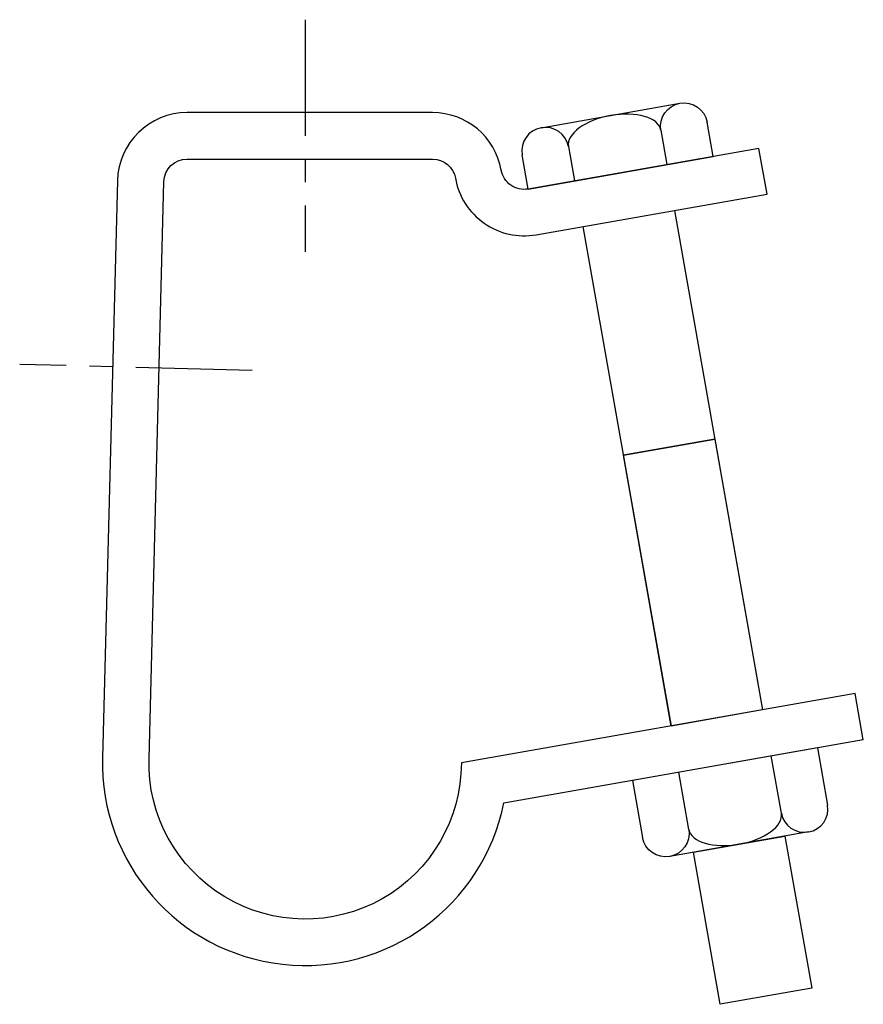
# Model space of a CAD drawing. Extents: x 11 to 205, y 26 to 253.
import ezdxf

# ---------------------------------------------------------------- set-up
doc = ezdxf.new("R2010")
doc.units = 0
doc.header["$MEASUREMENT"] = 0
doc.linetypes.add('AI9-LTYPE1', pattern=[42.917163, 26.823228, -5.364645, 5.364645, -5.364645])
doc.layers.get('0').update_dxf_attribs({"linetype": 'CONTINUOUS'})

# ---------------------------------------------------------------- blocks, each defined once
blk = doc.blocks.new('AI9-BLK2')
at = {"color": 7}
for p, q in [((-17.6, 4.21), (14.42, 9.86)), ((22.09, -2.41), (20.69, 5.51)), ((10.02, 3.63), (11.41, -4.29)), ((-20.61, -9.94), (-22.01, -2.02)), ((-11.33, -0.13), (-9.94, -8.06)), ((-20.61, -9.94), (22.09, -2.41))]:
    blk.add_line(p, q, dxfattribs=at)
for points in [[(10.02, 3.63), (9.5, 6.55), (11.48, 9.34), (14.42, 9.86), (17.37, 10.38), (20.18, 8.43), (20.69, 5.51)], [(10.02, 3.63), (9.5, 6.55), (4.31, 8.07), (-1.59, 7.03), (-7.49, 5.99), (-11.85, 2.78), (-11.33, -0.13)], [(-11.33, -0.13), (-11.85, 2.78), (-14.66, 4.73), (-17.6, 4.21), (-20.55, 3.69), (-22.53, 0.9), (-22.01, -2.02)]]:
    blk.add_open_spline(points, degree=3, knots=[0, 0, 0, 0, 1, 1, 1, 2, 2, 2, 2], dxfattribs=at)
blk = doc.blocks.new('AI9-BLK1')
at = {"color": 7}
for p, q in [((20.15, 12.58), (-22.56, 5.05)), ((20.15, 12.58), (22.48, -0.63)), ((11.8, -2.51), (9.47, 10.7)), ((-9.55, -6.27), (-11.88, 6.93)), ((-22.56, 5.05), (-20.23, -8.16)), ((18.07, -6.85), (-13.96, -12.5))]:
    blk.add_line(p, q, dxfattribs=at)
for points in [[(11.8, -2.51), (12.31, -5.43), (15.12, -7.37), (18.07, -6.85), (21.02, -6.33), (22.99, -3.54), (22.48, -0.63)], [(-9.55, -6.27), (-9.04, -9.19), (-3.84, -10.71), (2.06, -9.68), (7.95, -8.64), (12.31, -5.43), (11.8, -2.51)], [(-9.55, -6.27), (-9.04, -9.19), (-11.01, -11.98), (-13.96, -12.5), (-16.91, -13.02), (-19.71, -11.07), (-20.23, -8.16)]]:
    blk.add_open_spline(points, degree=3, knots=[0, 0, 0, 0, 1, 1, 1, 2, 2, 2, 2], dxfattribs=at)

msp = doc.modelspace()

# ---------------------------------------------------------------- linework, layer by layer
at = {"color": 253, "linetype": 'AI9-LTYPE1'}
for p, q in [((76.48, 253.41), (76.48, 199.76)), ((64.22, 172.4), (10.59, 173.78))]:
    msp.add_line(p, q, dxfattribs=at)
at = {"color": 7}
for p, q in [((161.74, 209.36), (182.08, 94)), ((140.6, 205.63), (160.94, 90.27)), ((171.05, 156.53), (149.92, 152.8))]:
    msp.add_line(p, q, dxfattribs=at)
for points in [[(182.08, 94), (160.94, 90.27), (149.92, 152.8), (171.05, 156.53)], [(193.41, 29.73), (172.28, 26), (166.08, 61.12), (187.22, 64.85)]]:
    msp.add_lwpolyline(points, close=True, dxfattribs=at)
msp.add_lwpolyline([(187.22, 64.85), (193.41, 29.73), (172.28, 26), (166.08, 61.12)], dxfattribs=at)
msp.add_open_spline([(205.31, 87.11), (205.31, 87.11), (203.43, 97.76), (203.43, 97.76), (203.43, 97.76), (112.53, 81.74), (112.53, 81.74), (112.53, 68.75), (105.54, 56.76), (94.23, 50.36), (82.93, 43.96), (69.05, 44.14), (57.92, 50.83), (46.78, 57.52), (40.1, 69.68), (40.44, 82.67), (40.44, 82.67), (43.88, 215.99), (43.88, 215.99), (43.96, 218.9), (46.34, 221.22), (49.24, 221.22), (49.24, 221.22), (105.89, 221.22), (105.89, 221.22), (108.49, 221.22), (110.72, 219.35), (111.17, 216.78), (111.17, 216.78), (111.17, 216.78), (111.17, 216.78), (111.91, 212.58), (114.3, 208.84), (117.79, 206.4), (121.29, 203.95), (125.61, 202.99), (129.82, 203.73), (129.82, 203.73), (183.09, 213.12), (183.09, 213.12), (183.09, 213.12), (181.22, 223.69), (181.22, 223.69), (181.22, 223.69), (127.95, 214.3), (127.95, 214.3), (126.55, 214.05), (125.11, 214.37), (123.95, 215.18), (122.78, 216), (121.99, 217.25), (121.74, 218.65), (121.74, 218.65), (121.74, 218.65), (121.74, 218.65), (120.38, 226.34), (113.7, 231.95), (105.89, 231.95), (105.89, 231.95), (49.24, 231.95), (49.24, 231.95), (40.52, 231.95), (33.38, 224.99), (33.16, 216.27), (33.16, 216.27), (29.71, 82.94), (29.71, 82.94), (29.09, 58.67), (47.14, 37.95), (71.27, 35.25), (95.41, 32.55), (117.59, 48.76), (122.35, 72.57), (122.35, 72.57), (205.29, 87.2), (205.29, 87.2)], degree=3, knots=[0, 0, 0, 0, 1, 1, 1, 2, 2, 2, 3, 3, 3, 4, 4, 4, 5, 5, 5, 6, 6, 6, 7, 7, 7, 8, 8, 8, 9, 9, 9, 10, 10, 10, 11, 11, 11, 12, 12, 12, 13, 13, 13, 14, 14, 14, 15, 15, 15, 16, 16, 16, 17, 17, 17, 18, 18, 18, 19, 19, 19, 20, 20, 20, 21, 21, 21, 22, 22, 22, 23, 23, 23, 24, 24, 24, 25, 25, 25, 25], dxfattribs=at)

# ---------------------------------------------------------------- block references
for name, p in [('AI9-BLK2', (148.57, 224.24)), ('AI9-BLK1', (174.59, 72.66))]:
    msp.add_blockref(name, p, dxfattribs=at)

doc.saveas('drawing.dxf')
